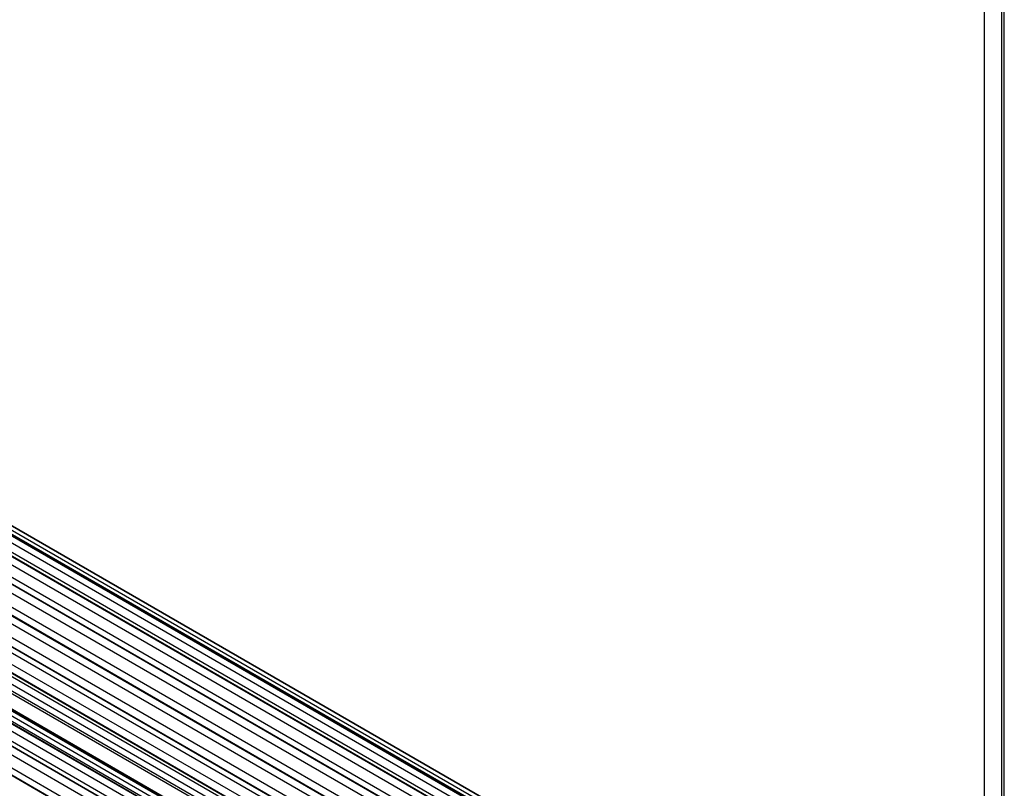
# Paper-space layout '_Isométrica' of a CAD drawing. Header units: millimetres. Extents: x 4382 to 5251, y 2087 to 3670.
# Tile 5 of 8: x 4817 to 5210, y 2394 to 2701. Entities that reach past the tile are written whole.
import ezdxf

# ---------------------------------------------------------------- set-up
doc = ezdxf.new("R2010")
doc.units = ezdxf.units.MM

psp = doc.layouts.new('_Isométrica')

# ---------------------------------------------------------------- linework, layer by layer
at = {"color": 7, "linetype": 'Continuous', "lineweight": 25}
for p, q in [((5201.95, 3019.68), (5201.95, 2194.51)), ((5208.78, 3019.61), (5208.78, 2193.14)), ((5209.95, 2194.51), (5209.95, 3019.68)), ((5201.95, 2267.99), (4470.08, 2690.5)), ((4472.31, 2692.13), (5201.95, 2270.92)), ((5201.95, 2270.95), (4472.35, 2692.14)), ((5201.95, 2271.53), (4473.57, 2692.02)), ((5201.95, 2273.05), (4477.1, 2691.5)), ((4479.29, 2692.16), (5201.95, 2274.97)), ((5201.95, 2274.98), (4479.33, 2692.15)), ((5201.95, 2275.03), (4479.62, 2692.02)), ((4464.55, 2688.48), (5201.95, 2262.78)), ((5201.95, 2262.83), (4464.59, 2688.5)), ((4466.73, 2688.92), (5201.95, 2264.49)), ((4459.34, 2683.15), (5201.95, 2254.44)), ((5201.95, 2259.24), (4462.57, 2686.08)), ((5201.95, 2247.98), (4455.6, 2678.84)), ((4457.05, 2681.68), (5201.95, 2251.65)), ((5201.95, 2251.71), (4457.08, 2681.72)), ((4452.92, 2674.95), (5201.95, 2242.54)), ((4450.83, 2672.65), (5201.95, 2239.04)), ((5201.95, 2239.1), (4450.86, 2672.7)), ((5201.95, 2235.73), (4450.11, 2669.77)), ((4448.33, 2665.44), (5201.95, 2230.39)), ((4446.73, 2662.63), (5201.95, 2226.65)), ((5201.95, 2226.7), (4446.75, 2662.68)), ((5201.95, 2224.15), (4446.83, 2660.08)), ((4414.21, 2655.87), (5177.88, 2215)), ((5177.92, 2215), (4414.25, 2655.86)), ((5178.43, 2214.83), (4414.75, 2655.69)), ((4446.21, 2655.91), (5201.95, 2219.62)), ((4401.38, 2651.12), (5165.05, 2210.26)), ((5168.41, 2212.2), (4404.74, 2653.06)), ((4406.93, 2654.91), (5170.61, 2214.05)), ((5170.65, 2214.07), (4406.98, 2654.93)), ((5172.13, 2214.02), (4408.46, 2654.88)), ((5175.65, 2214.09), (4411.98, 2654.95)), ((5183.39, 2212.47), (4419.72, 2653.33)), ((5201.95, 2216.2), (4445.31, 2653)), ((4445.31, 2652.95), (5201.95, 2216.15)), ((4446.14, 2651.12), (5201.95, 2214.8)), ((5160.95, 2207), (4397.27, 2647.86)), ((4399.14, 2650.4), (5162.81, 2209.54)), ((5162.86, 2209.58), (4399.18, 2650.44)), ((4446.83, 2647.63), (5201.95, 2211.7)), ((4394.14, 2644.65), (5157.82, 2203.79)), ((5201.95, 2208.99), (4446.73, 2644.97)), ((4391.87, 2642.94), (5155.55, 2202.08)), ((5155.59, 2202.13), (4391.91, 2642.99)), ((4449.15, 2642.64), (5201.95, 2208.05))]:
    psp.add_line(p, q, dxfattribs=at)

doc.saveas('drawing.dxf')
